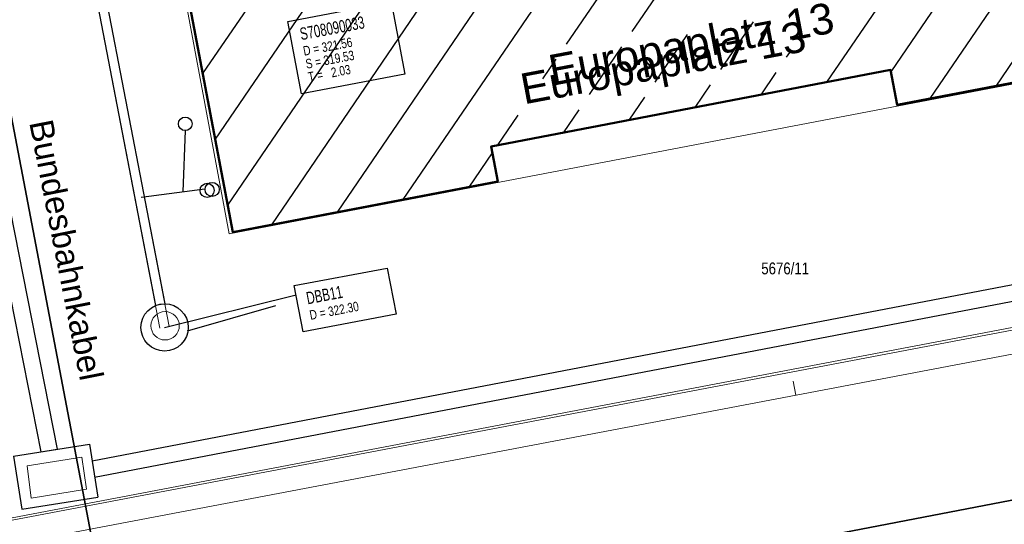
# Model space of a CAD drawing. Extents: x 3503752 to 3504470, y 5375172 to 5375556.
# Tile 17 of 77: x 3504243 to 3504264, y 5375370 to 5375381. Entities that reach past the tile are written whole.
import ezdxf

# ---------------------------------------------------------------- set-up
doc = ezdxf.new("R2010")
doc.units = 0
doc.header["$MEASUREMENT"] = 0
for name, color, linetype in [('4WB_DB-KANAL', 7, 'Continuous'), ('4WB_KANALDECKEL', 7, 'Continuous'), ('_4WP_DB_KAB_ABBR', 7, 'Continuous'), ('_4WP_KANCAD', 7, 'Continuous'), ('_4WP_KANCAD-T', 7, 'Continuous'), ('_OST_1__CLIPPING', 7, 'Continuous'), ('AUSSCHNITT_OST_1', 7, 'Continuous'), ('K_FLURSTUECKE', 7, 'Continuous'), ('K_FLURSTUECKSNR_', 7, 'Continuous'), ('K_GEBAEUDE', 7, 'Continuous'), ('PUNKTHOEHENATTDEF', 7, 'Continuous'), ('PUNKTNUMMERNATTDEF', 7, 'Continuous'), ('PUNKTSPEZIFIKATION', 7, 'Continuous'), ('V_GEB_UDE', 7, 'Continuous'), ('V_KS-STROM', 7, 'Continuous'), ('WB_HAUSNUMMERN', 7, 'Continuous'), ('X_BHM_FALLROHR', 7, 'Continuous')]:
    doc.layers.add(name, color=color, linetype=linetype)
doc.styles.add('114', font='TXT', dxfattribs={"width": 0.7, "height": 0.26})
doc.styles.add('115', font='TXT', dxfattribs={"width": 0.8, "height": 0.2})
doc.styles.add('449', font='ARIAL.TTF', dxfattribs={"height": 0.5})
doc.styles.add('461', font='ARIAL.TTF', dxfattribs={"width": 0.8, "height": 0.25})
doc.styles.add('466', font='ARIAL.TTF', dxfattribs={"height": 0.65})
doc.styles.add('467', font='ARIAL.TTF', dxfattribs={"height": 0.65})

# ---------------------------------------------------------------- blocks, each defined once
blk = doc.blocks.new('_X70')
at = {"color": 252, "linetype": 'Continuous', "lineweight": 25}
for p, q in [((7.47, 1.404), (2.928, -5.264)), ((6.083, 1.143), (-0.521, -8.552)), ((4.695, 0.882), (-1.912, -8.818)), ((13.245, 1), (8.43, -6.069)), ((14.372, 0.878), (9.788, -5.852)), ((3.308, 0.622), (-3.303, -9.084)), ((1.92, 0.361), (-4.229, -8.667)), ((0.533, 0.1), (-4.492, -7.277)), ((14.625, -0.526), (10.612, -6.418)), ((14.879, -1.93), (12.003, -6.152)), ((-3.19, -3.59), (-4.756, -5.888)), ((5.097, -3.857), (4.317, -5.002)), ((6.876, -4.798), (6.19, -5.805)), ((5.487, -5.061), (4.801, -6.068)), ((4.098, -5.323), (3.412, -6.33)), ((2.709, -5.586), (2.428, -6)), ((7.646, -5.444), (7.579, -5.542)), ((7.36, -5.864), (7.038, -6.336)), ((5.971, -6.127), (5.646, -6.603)), ((4.582, -6.389), (4.254, -6.871)), ((3.193, -6.652), (2.862, -7.138)), ((1.904, -6.769), (1.47, -7.405)), ((1.365, -7.56), (0.87, -8.287))]:
    blk.add_line(p, q, dxfattribs=at)
blk = doc.blocks.new('PUNKT')
blk.add_point((0, 0))
at = {"layer": 'PUNKTHOEHENATTDEF', "linetype": 'Continuous', "flags": 1}
blk.add_attdef('PUNKTHOEHE', (1, -0.5), '', height=0.8, dxfattribs=at)
at = {"layer": 'PUNKTNUMMERNATTDEF', "linetype": 'Continuous', "flags": 1}
blk.add_attdef('PUNKTNUMMER', (1, 0.5), '', height=0.8, dxfattribs=at)
at = {"layer": 'PUNKTSPEZIFIKATION', "linetype": 'Continuous', "flags": 1}
blk.add_attdef('PUNKTSPEZIFIKATION', (1, -1.5), '', height=0.8, dxfattribs=at)

msp = doc.modelspace()

# ---------------------------------------------------------------- linework, layer by layer
at = {"layer": '4WB_DB-KANAL', "color": 7, "linetype": 'Continuous', "lineweight": 25}
for p, q in [((3504243.62, 5375388.322), (3504246.197, 5375374.942)), ((3504243.816, 5375388.36), (3504246.397, 5375374.975)), ((3504246.826, 5375378.642), (3504246.774, 5375377.346)), ((3504247.242, 5375377.398), (3504245.894, 5375377.221)), ((3504246.873, 5375374.405), (3504248.74, 5375374.942))]:
    msp.add_line(p, q, dxfattribs=at)
at = {"layer": '4WB_DB-KANAL', "color": 7, "linetype": 'Continuous', "lineweight": 13}
msp.add_line((3504246.397, 5375374.975), (3504246.197, 5375374.942), dxfattribs=at)
at = {"layer": '4WB_DB-KANAL', "color": 7, "linetype": 'Continuous', "lineweight": 25}
for centre, radius in [((3504246.827, 5375378.78), 0.144), ((3504247.396, 5375377.394), 0.15), ((3504246.391, 5375374.479), 0.5)]:
    msp.add_circle(centre, radius, dxfattribs=at)
at = {"layer": '4WB_KANALDECKEL', "color": 7, "linetype": 'Continuous', "lineweight": 13}
msp.add_circle((3504246.402, 5375374.513), 0.3, dxfattribs=at)
at = {"layer": '_4WP_DB_KAB_ABBR', "color": 250, "linetype": 'Continuous', "lineweight": 25}
for p, q in [((3504241.231, 5375386.565), (3504244.119, 5375371.906)), ((3504241.231, 5375386.565), (3504244.119, 5375371.906)), ((3504240.888, 5375386.494), (3504243.773, 5375371.852)), ((3504240.888, 5375386.494), (3504243.773, 5375371.852)), ((3504244.858, 5375371.659), (3504267.126, 5375375.926)), ((3504244.858, 5375371.659), (3504267.126, 5375375.926)), ((3504244.912, 5375371.313), (3504267.192, 5375375.582)), ((3504244.912, 5375371.313), (3504267.192, 5375375.582)), ((3504243.2, 5375371.762), (3504244.802, 5375372.014)), ((3504243.2, 5375371.762), (3504244.802, 5375372.014)), ((3504244.802, 5375372.014), (3504244.978, 5375370.895)), ((3504244.802, 5375372.014), (3504244.978, 5375370.895)), ((3504243.2, 5375371.762), (3504243.376, 5375370.642)), ((3504243.2, 5375371.762), (3504243.376, 5375370.642)), ((3504243.376, 5375370.642), (3504244.978, 5375370.895)), ((3504243.376, 5375370.642), (3504244.978, 5375370.895))]:
    msp.add_line(p, q, dxfattribs=at)
at = {"layer": '_4WP_DB_KAB_ABBR', "color": 7, "linetype": 'Continuous', "lineweight": 13}
msp.add_line((3504244.119, 5375371.906), (3504243.773, 5375371.852), dxfattribs=at)
msp.add_line((3504244.119, 5375371.906), (3504243.773, 5375371.852), dxfattribs=at)
at = {"layer": '_4WP_KANCAD', "color": 7, "linetype": 'Continuous', "lineweight": 18}
msp.add_lwpolyline([(3504246.489, 5375374.499), (3504243.724, 5375388.844), (3504243.528, 5375388.806), (3504246.293, 5375374.461)], dxfattribs=at)
at = {"layer": '_4WP_KANCAD-T', "color": 7, "linetype": 'Continuous', "lineweight": 25}
msp.add_line((3504246.391, 5375374.48), (3504249.169, 5375375.166), dxfattribs=at)
at = {"layer": '_4WP_KANCAD-T', "color": 7, "linetype": 'Continuous', "lineweight": 18}
for points in [[(3504248.996, 5375380.942), (3504251.177, 5375381.356), (3504251.466, 5375379.829), (3504249.285, 5375379.415), (3504248.996, 5375380.942)], [(3504249.132, 5375375.361), (3504251.097, 5375375.734), (3504251.282, 5375374.757), (3504249.317, 5375374.385), (3504249.132, 5375375.361)]]:
    msp.add_lwpolyline(points, dxfattribs=at)
at = {"layer": '_4WP_KANCAD-T', "color": 7, "linetype": 'Continuous', "lineweight": 25}
for points in [[(3504248.996, 5375380.942), (3504251.177, 5375381.356), (3504251.466, 5375379.829), (3504249.285, 5375379.415), (3504248.996, 5375380.942)], [(3504249.132, 5375375.361), (3504251.097, 5375375.734), (3504251.282, 5375374.757), (3504249.317, 5375374.385), (3504249.132, 5375375.361)]]:
    msp.add_lwpolyline(points, dxfattribs=at)
at = {"layer": '_OST_1__CLIPPING', "color": 7, "linetype": 'Continuous', "lineweight": 13}
msp.add_line((3504332.77, 5375387.492), (3504220.382, 5375366.127), dxfattribs=at)
at = {"layer": 'AUSSCHNITT_OST_1', "color": 7, "linetype": 'Continuous', "lineweight": 13}
for p, q in [((3504350.02, 5375390.721), (3504220.343, 5375366.068)), ((3504350.605, 5375390.323), (3504217.98, 5375365.11)), ((3504259.732, 5375373.047), (3504259.676, 5375373.342))]:
    msp.add_line(p, q, dxfattribs=at)
at = {"layer": 'K_FLURSTUECKE', "color": 252, "linetype": 'Continuous', "lineweight": 35}
for p, q in [((3504240.929, 5375390.572), (3504245.371, 5375367.308)), ((3504245.371, 5375367.308), (3504240.929, 5375390.572)), ((3504240.929, 5375390.572), (3504245.371, 5375367.308)), ((3504245.371, 5375367.308), (3504240.929, 5375390.572)), ((3504271.262, 5375372.161), (3504245.488, 5375367.229)), ((3504271.262, 5375372.161), (3504245.488, 5375367.229))]:
    msp.add_line(p, q, dxfattribs=at)
at = {"layer": 'K_GEBAEUDE', "color": 252, "linetype": 'Continuous', "lineweight": 50}
msp.add_lwpolyline([(3504251.95, 5375385.73), (3504260.41, 5375387.32), (3504260.27, 5375388.06), (3504265.87, 5375389.11), (3504267.47, 5375380.25), (3504261.87, 5375379.18), (3504261.73, 5375379.92), (3504253.29, 5375378.3), (3504253.43, 5375377.56), (3504247.83, 5375376.49), (3504246.14, 5375385.4), (3504251.82, 5375386.47), (3504251.95, 5375385.73)], dxfattribs=at)
msp.add_lwpolyline([(3504251.95, 5375385.73), (3504260.41, 5375387.32), (3504260.27, 5375388.06), (3504265.87, 5375389.11), (3504267.47, 5375380.25), (3504261.87, 5375379.18), (3504261.73, 5375379.92), (3504253.29, 5375378.3), (3504253.43, 5375377.56), (3504247.83, 5375376.49), (3504246.14, 5375385.4), (3504251.82, 5375386.47), (3504251.95, 5375385.73)], dxfattribs=at)
at = {"layer": 'V_GEB_UDE', "color": 250, "linetype": 'Continuous', "lineweight": 13}
for q in [(3504246.077, 5375385.418, 321.626), (3504246.077, 5375385.418, 321.626), (3504267.559, 5375380.244, 322.32)]:
    msp.add_line((3504247.758, 5375376.457, 322.18), q, dxfattribs=at)
at = {"layer": 'V_KS-STROM', "color": 250, "linetype": 'Continuous', "lineweight": 13}
for p, q in [((3504243.485, 5375371.553, 322.224), (3504244.64, 5375371.735, 322.226)), ((3504244.64, 5375371.735, 322.226), (3504244.741, 5375371.064, 322.239)), ((3504243.571, 5375370.871, 322.239), (3504243.485, 5375371.553, 322.224)), ((3504244.741, 5375371.064, 322.239), (3504243.571, 5375370.871, 322.239))]:
    msp.add_line(p, q, dxfattribs=at)
at = {"layer": 'X_BHM_FALLROHR', "color": 254, "linetype": 'Continuous', "lineweight": 13}
msp.add_circle((3504247.29, 5375377.374), 0.15, dxfattribs=at)
at = {"layer": 'X_BHM_FALLROHR', "color": 251, "linetype": 'Continuous', "lineweight": 25}
msp.add_circle((3504247.29, 5375377.374), 0.15, dxfattribs=at)

# ---------------------------------------------------------------- block references
at = {"layer": 'K_GEBAEUDE'}
msp.add_blockref('_X70', (3504251.95, 5375385.73), dxfattribs=at)
at = {"layer": 'K_GEBAEUDE', "color": 252}
for p in [(3504261.73, 5375379.92), (3504261.73, 5375379.92), (3504261.87, 5375379.18), (3504261.87, 5375379.18), (3504253.29, 5375378.3), (3504253.29, 5375378.3), (3504253.43, 5375377.56), (3504253.43, 5375377.56), (3504247.83, 5375376.49)]:
    msp.add_blockref('PUNKT', p, dxfattribs=at)

# ---------------------------------------------------------------- texts
at = {"layer": '_4WP_DB_KAB_ABBR', "color": 250, "linetype": 'Continuous', "style": '449'}
msp.add_text('Bundesbahnkabel', height=0.5, rotation=281.1443, dxfattribs=at).set_placement((3504243.529, 5375378.811))
msp.add_text('Bundesbahnkabel', height=0.5, rotation=281.1443, dxfattribs=at).set_placement((3504243.529, 5375378.811))
at = {"layer": '_4WP_KANCAD-T', "color": 7, "linetype": 'Continuous'}
for s, height, style, width, p in [('S708090033', 0.26, '114', 0.7, (3504249.278, 5375380.546)), ('D = 321.56', 0.2, '115', 0.8, (3504249.34, 5375380.218)), ('S = 319.53', 0.2, '115', 0.8, (3504249.392, 5375379.943)), ('T =   2.03', 0.2, '115', 0.8, (3504249.444, 5375379.668)), ('DBB11', 0.26, '114', 0.7, (3504249.414, 5375374.965)), ('D = 322.30', 0.2, '115', 0.8, (3504249.476, 5375374.637))]:
    msp.add_text(s, height=height, rotation=10.737, dxfattribs=dict(at, style=style, width=width)).set_placement(p)
at = {"layer": 'K_FLURSTUECKSNR_', "color": 251, "linetype": 'Continuous', "style": '461', "width": 0.8}
msp.add_text('5676/11', height=0.25, dxfattribs=at).set_placement((3504259, 5375375.6))
at = {"layer": 'WB_HAUSNUMMERN', "color": 251, "linetype": 'Continuous'}
for style, p in [('466', (3504254.58, 5375379.582)), ('467', (3504253.985, 5375379.189))]:
    msp.add_text('Europaplatz 13', height=0.65, rotation=10.7115, dxfattribs=dict(at, style=style)).set_placement(p)

doc.saveas('drawing.dxf')
